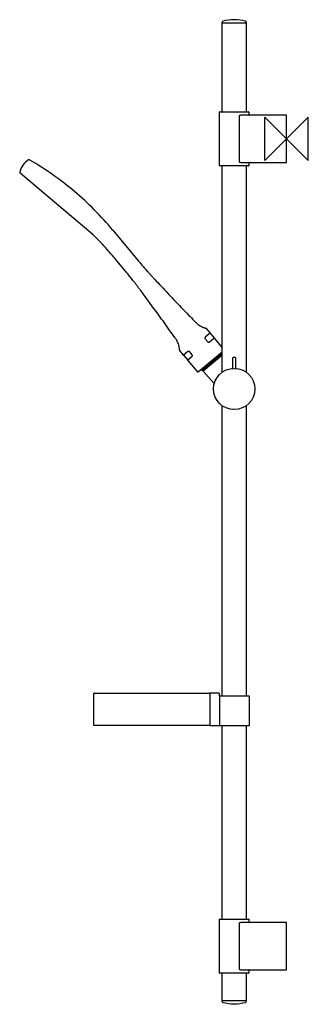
# Model space of a CAD drawing. Header units: millimetres. Extents: x -245 to 20, y -797 to 110.
import ezdxf

# ---------------------------------------------------------------- set-up
doc = ezdxf.new("R2010")
doc.units = ezdxf.units.MM
doc.header["$MEASUREMENT"] = 0
doc.layers.add('ORIGIN', color=6, linetype='Continuous')
doc.layers.add('PLANNING', color=1, linetype='Continuous')

# ---------------------------------------------------------------- blocks, each defined once
blk = doc.blocks.new('130316_r')
at = {"layer": 'ORIGIN'}
for p, q in [((20, 20), (-20, -20)), ((-20, -20), (-20, 20)), ((-20, 20), (20, -20)), ((20, -20), (20, 20))]:
    blk.add_line(p, q, dxfattribs=at)
at = {"layer": 'PLANNING'}
for p, q in [((-59.15, 106.5), (-59.15, 107.57)), ((-37.05, 106.5), (-59.15, 106.5)), ((-59.1, 25), (-59.1, 106.5)), ((-37.1, 106.5), (-37.1, 25)), ((-37.05, 107.57), (-37.05, 106.5)), ((-61.6, -24.7), (-61.6, 24.7)), ((-61.3, 25), (-34.9, 25)), ((-43.47, 21.05), (-43.47, -21.05)), ((0, 21.75), (-41.29, 21.75)), ((-34.6, 24.7), (-34.6, 22.05)), ((0, -21.75), (0, 21.75)), ((-236.16, -19.4), (-235.95, -19.53)), ((-34.9, -25), (-61.3, -25)), ((-59.1, -214.89), (-59.1, -25)), ((-41.29, -21.75), (0, -21.75)), ((-37.1, -25), (-37.1, -214.89)), ((-34.6, -22.05), (-34.6, -24.7)), ((-177.87, -88.42), (-244.88, -31.66)), ((-159.65, -84.16), (-159.65, -84.16)), ((-159.65, -84.16), (-135.99, -112.61)), ((-147.67, -122.31), (-155.89, -112.48)), ((-70.28, -178.96), (-74.53, -182.49)), ((-73.85, -174.67), (-70.28, -178.96)), ((-70.28, -178.96), (-59.1, -192.41)), ((-74.89, -184.09), (-72.39, -187.09)), ((-94.58, -199.16), (-98.1, -194.93)), ((-90.76, -195.98), (-94.58, -199.16)), ((-86.73, -199), (-89.22, -196)), ((-59.1, -196.42), (-80.82, -214.47)), ((-77.81, -213.31), (-59.36, -197.96)), ((-76.57, -213.65), (-59.43, -199.27)), ((-61.03, -199.35), (-60.41, -200.1)), ((-59.65, -197.67), (-59.44, -197.86)), ((-59.58, -197.73), (-59.57, -197.75)), ((-59.52, -197.79), (-59.47, -197.83)), ((-59.36, -197.96), (-59.42, -197.89)), ((-90.81, -203.69), (-90.7, -203.61)), ((-81.94, -214.36), (-90.81, -203.69)), ((-90.7, -203.6), (-86.91, -200.45)), ((-63.45, -201.37), (-62.82, -202.12)), ((-49.6, -202.08), (-49.6, -211.16)), ((-47.3, -201.38), (-48.9, -201.38)), ((-46.6, -211.16), (-46.6, -202.08)), ((-78.33, -212.53), (-78.38, -212.44)), ((-77.9, -213.21), (-77.97, -213.1)), ((-77.93, -213.17), (-77.92, -213.18)), ((-77.88, -213.23), (-77.81, -213.31)), ((-66.39, -225.23), (-76.6, -214.08)), ((-75.46, -212.73), (-76.14, -211.92)), ((-73.06, -210.71), (-73.72, -209.91)), ((-59.1, -513.16), (-59.1, -245.87)), ((-48.95, -249.36), (-49.81, -249.3)), ((-37.1, -245.87), (-37.1, -513.16)), ((-177.2, -540.41), (-177.2, -510.71)), ((-176.9, -510.41), (-70.76, -510.41)), ((-62, -510.41), (-70.71, -510.41)), ((-70.47, -510.71), (-70.47, -540.41)), ((-61.7, -513.16), (-61.7, -510.71)), ((-34.1, -513.16), (-61.7, -513.16)), ((-61.7, -513.16), (-61.7, -540.16)), ((-34.1, -540.16), (-34.1, -513.16)), ((-70.47, -540.41), (-177.2, -540.41)), ((-70.47, -540.41), (-61.7, -540.41)), ((-61.7, -540.16), (-34.1, -540.16)), ((-61.7, -540.41), (-61.7, -540.16)), ((-59.1, -718.5), (-59.1, -540.16)), ((-37.1, -540.16), (-37.1, -718.5)), ((-61.6, -768.2), (-61.6, -718.8)), ((-61.3, -718.5), (-34.9, -718.5)), ((-43.47, -722.45), (-43.47, -764.55)), ((0, -721.75), (-41.29, -721.75)), ((-34.6, -718.8), (-34.6, -721.45)), ((0, -765.25), (0, -721.75)), ((-34.9, -768.5), (-61.3, -768.5)), ((-59.1, -793.5), (-59.1, -768.5)), ((-41.29, -765.25), (0, -765.25)), ((-37.1, -768.5), (-37.1, -793.5)), ((-34.6, -765.55), (-34.6, -768.2)), ((-59.15, -794.57), (-59.15, -793.5)), ((-59.15, -793.5), (-37.05, -793.5)), ((-37.05, -793.5), (-37.05, -794.57))]:
    blk.add_line(p, q, dxfattribs=at)
blk.add_lwpolyline([(-94.58, -199.16), (-90.81, -203.69)], dxfattribs=at)
blk.add_circle((-48.1, -230.38), 19, dxfattribs=at)
for centre, radius, start, end in [((-48.36, 72.64), 37.06, 89.59644, 106.09246), ((-48.39, 68.64), 41.06, 74.71467, 89.59644), ((-58.45, 107.57), 0.703, 105.49072, 179.79461), ((-37.75, 107.57), 0.7, 0, 74.71467), ((-61.3, 24.7), 0.3, 90, 180.00004), ((-34.9, 24.7), 0.3, 0.00153, 89.99842), ((-34.3, 22.05), 0.3, 179.96305, 255.91707), ((-228.7, -33.9), 16.82, 139.75148, 169.08461), ((-228.74, -33.86), 16.77, 120.30028, 139.75148), ((-236.7, -20.25), 1, 59.75004, 120.30028), ((-381.07, -268.21), 287.94, 49.73375, 59.72413), ((-61.3, -24.7), 0.3, 180, 269.99996), ((-34.9, -24.7), 0.3, 270, 0.00004), ((-34.3, -22.05), 0.303, 102.34566, 180), ((-244.24, -30.9), 0.999, 169.08461, 229.75211), ((-381.08, -268.22), 287.94, 39.74361, 49.73375), ((-71.01, -161.74), 13.04, 253.18039, 255.15499), ((-74.6, -175.29), 0.981, 39.73419, 75.15499), ((-97.33, -194.3), 0.994, 183.85048, 219.49151), ((-51.87, -189.06), 11.61, 224.85079, 229.45501), ((-59.23, -199.5), 0.301, 63.60307, 129.94687), ((-48.9, -202.08), 0.7, 90, 180), ((-47.3, -202.08), 0.7, 360, 90), ((-81.33, -213.85), 0.8, 219.73381, 309.73381), ((-85.64, -217.62), 8.92, 29.52205, 35.47417), ((-76.37, -213.88), 0.3, 130, 221.19824), ((-49.9, -211.16), 0.3, 281.24158, 360), ((-46.3, -211.16), 0.3, 180, 259.52439), ((-176.9, -510.71), 0.3, 90, 180.00004), ((-70.77, -510.71), 0.294, 358.80653, 88.75461), ((-62, -510.71), 0.3, 360, 90), ((-61.3, -718.8), 0.3, 90, 180.00004), ((-34.9, -718.8), 0.3, 0.00153, 89.99842), ((-34.3, -721.45), 0.3, 179.96305, 255.91707), ((-61.3, -768.2), 0.3, 180, 269.99996), ((-34.9, -768.2), 0.3, 270, 0.00004), ((-34.3, -765.55), 0.303, 102.34566, 180), ((-58.45, -794.57), 0.7, 180, 255.28662), ((-48.1, -755.16), 41.45, 255.28662, 284.68303), ((-37.75, -794.57), 0.7, 285.69537, 0.00094)]:
    blk.add_arc(centre, radius, start, end, dxfattribs=at)
for points, knots in [([(-41.29, 21.75), (-41.68, 21.75), (-42.01, 21.72), (-42.79, 21.54), (-43.47, 21.33), (-43.47, 21.05)], [339.34124, 339.34124, 339.34124, 339.34124, 339.967297, 339.967297, 340.34124, 340.34124, 340.34124, 340.34124]), ([(-43.47, -21.05), (-43.47, -21.33), (-42.79, -21.54), (-42.01, -21.72), (-41.68, -21.75), (-41.29, -21.75)], [382.44124, 382.44124, 382.44124, 382.44124, 382.814267, 382.814267, 383.44124, 383.44124, 383.44124, 383.44124]), ([(-155.89, -112.48), (-157.27, -110.83), (-159.82, -107.79), (-164.27, -102.58), (-168.85, -97.36), (-173.59, -92.33), (-176.51, -89.57), (-177.87, -88.42)], [118.986454, 118.986454, 118.986454, 118.986454, 125.460309, 130.88854, 139.552694, 146.277307, 151.607807, 151.607807, 151.607807, 151.607807]), ([(-135.99, -112.61), (-133.26, -115.9), (-129.85, -119.85), (-125.81, -124.33), (-123.92, -126.4), (-120.96, -129.6), (-109.7, -141.72), (-97.31, -154.76), (-86.02, -166.36), (-83.66, -168.78), (-82.78, -169.66), (-82.08, -170.28), (-80.93, -171.21), (-79.83, -171.95), (-78.83, -172.53), (-78.27, -172.83), (-77.71, -173.11), (-76.95, -173.45), (-75.99, -173.84), (-75.2, -174.1), (-74.78, -174.22)], [-87.314782, -87.314782, -87.314782, -87.314782, -74.484123, -71.67038, -69.214445, -66.073068, -58.589199, -19.599164, -12.115295, -10.016494, -9.470423, -8.378279, -7.215672, -5.031381, -4.397233, -3.763084, -3.128935, -2.494786, -1.289787, 0, 0, 0, 0]), ([(-98.32, -194.37), (-98.32, -194.36), (-98.38, -193.44), (-98.56, -192.17), (-98.96, -190.41), (-99.41, -188.91), (-100.16, -187.05), (-100.98, -185.5), (-101.61, -184.51), (-102, -183.93), (-103.8, -181.38), (-108.97, -174.1), (-118.13, -161.34), (-126.92, -149.35), (-132.69, -141.58), (-134.82, -138.72), (-136.35, -136.67), (-138.08, -134.38), (-141, -130.56), (-144.22, -126.5), (-146.88, -123.26), (-147.67, -122.31)], [18.260791, 18.260791, 18.260791, 18.260791, 18.291111, 20.998408, 22.102054, 23.733014, 25.669621, 28.120849, 28.984642, 29.186474, 30.223766, 38.337948, 55.978474, 77.352647, 82.930544, 85.022935, 88.047569, 90.604612, 93.626748, 102.461794, 106.175393, 106.175393, 106.175393, 106.175393]), ([(-74.53, -182.49), (-74.59, -182.55), (-74.68, -182.61), (-74.75, -182.71), (-74.79, -182.78), (-74.92, -182.96), (-75.05, -183.29), (-75.08, -183.73), (-74.97, -183.99), (-74.89, -184.09)], [12.146259, 12.146259, 12.146259, 12.146259, 12.41775, 12.456648, 12.522059, 12.639551, 13.135577, 13.575965, 13.947729, 13.947729, 13.947729, 13.947729]), ([(-72.39, -187.09), (-72.35, -187.13), (-72.27, -187.22), (-72.05, -187.36), (-71.7, -187.39), (-71.34, -187.34), (-71.11, -187.24), (-70.95, -187.18), (-70.87, -187.11), (-70.81, -187.07)], [17.847729, 17.847729, 17.847729, 17.847729, 18.026908, 18.215719, 18.601765, 19.078474, 19.278421, 19.369751, 19.585715, 19.585715, 19.585715, 19.585715]), ([(-89.22, -196), (-89.26, -195.96), (-89.35, -195.87), (-89.58, -195.74), (-89.88, -195.68), (-90.15, -195.71), (-90.34, -195.75), (-90.44, -195.8), (-90.54, -195.82), (-90.64, -195.88), (-90.72, -195.95), (-90.76, -195.98)], [5.494461, 5.494461, 5.494461, 5.494461, 5.673681, 5.862662, 6.282397, 6.55995, 6.690256, 6.846837, 6.901864, 7.01203, 7.193283, 7.193283, 7.193283, 7.193283]), ([(-86.91, -200.45), (-86.87, -200.41), (-86.81, -200.36), (-86.74, -200.23), (-86.62, -200.03), (-86.53, -199.7), (-86.53, -199.31), (-86.66, -199.09), (-86.73, -199)], [0, 0, 0, 0, 0.165648, 0.228931, 0.439179, 0.87861, 1.229085, 1.594461, 1.594461, 1.594461, 1.594461]), ([(-41.29, -721.75), (-41.68, -721.75), (-42.01, -721.78), (-42.79, -721.96), (-43.47, -722.17), (-43.47, -722.45)], [509.51186, 509.51186, 509.51186, 509.51186, 510.137917, 510.137917, 510.51186, 510.51186, 510.51186, 510.51186]), ([(-43.47, -764.55), (-43.47, -764.83), (-42.79, -765.04), (-42.01, -765.22), (-41.68, -765.25), (-41.29, -765.25)], [552.61186, 552.61186, 552.61186, 552.61186, 552.984887, 552.984887, 553.61186, 553.61186, 553.61186, 553.61186])]:
    blk.add_open_spline(points, degree=3, knots=knots, dxfattribs=at)
blk.add_open_spline([(-70.81, -187.07), (-68.66, -185.28), (-66.51, -183.5)], degree=2, dxfattribs=at)

msp = doc.modelspace()

# ---------------------------------------------------------------- block references
msp.add_blockref('130316_r', (0, 0))

doc.saveas('drawing.dxf')
